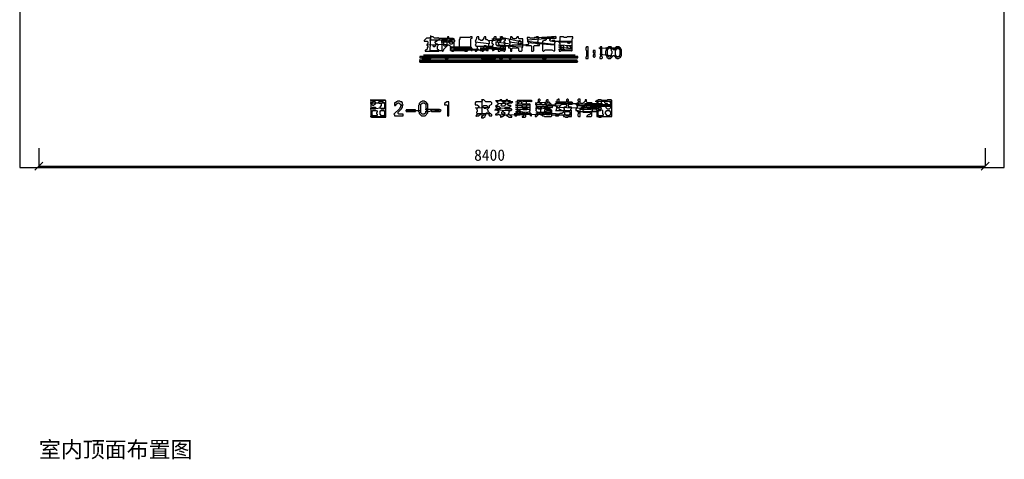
# Model space of a CAD drawing. Header units: millimetres. Extents: x -171 to 29168, y -21389 to 9617.
# Tile 38 of 60: x -171 to 8571, y -2765 to 1143. Entities that reach past the tile are written whole.
import ezdxf

# ---------------------------------------------------------------- set-up
doc = ezdxf.new("R2010")
doc.units = ezdxf.units.MM
for name, color, linetype in [('CALIBRATION_DIM', 1, 'Continuous'), ('REFERENCE_FRAME', 3, 'Continuous'), ('REFERENCE_TEXT', 2, 'Continuous'), ('TRACE_CONTOUR_FINE', 8, 'Continuous'), ('TRACE_CONTOUR_MAJOR', 7, 'Continuous'), ('TRACE_DARK_PIXELS', 250, 'Continuous'), ('TRACE_STRAIGHT_LINES', 4, 'Continuous')]:
    doc.layers.add(name, color=color, linetype=linetype)
doc.styles.add('CHINESE', font='simhei.ttf')

msp = doc.modelspace()

# ---------------------------------------------------------------- linework, layer by layer
at = {"layer": 'CALIBRATION_DIM'}
for p, q in [((0, 0), (0, -160)), ((8400, 0), (8400, -160)), ((-35, -195), (35, -125)), ((0, -160), (8400, -160)), ((8365, -195), (8435, -125))]:
    msp.add_line(p, q, dxfattribs=at)
at = {"layer": 'REFERENCE_FRAME'}
msp.add_lwpolyline([(-170.6, -170.6), (8570.6, -170.6), (8570.6, 8699.2), (-170.6, 8699.2)], close=True, dxfattribs=at)
at = {"layer": 'TRACE_CONTOUR_FINE'}
for points in [[(3498.9, 913.3), (3505.4, 919.8), (3511.8, 919.8), (3518.2, 913.3), (3518.2, 906.9), (3511.8, 900.5), (3505.4, 900.5), (3498.9, 906.9)], [(3949.2, 906.9), (3955.6, 913.3), (3968.5, 913.3), (3974.9, 906.9), (3974.9, 894), (3968.5, 887.6), (3955.6, 887.6), (3949.2, 894)], [(4097.1, 900.5), (4103.5, 906.9), (4116.4, 906.9), (4122.8, 900.5), (4122.8, 887.6), (4116.4, 881.2), (4103.5, 881.2), (4097.1, 887.6)], [(4264.3, 958.3), (4270.8, 958.3), (4277.2, 951.9), (4277.2, 926.2), (4270.8, 919.8), (4264.3, 919.8), (4257.9, 926.2), (4257.9, 951.9)], [(4643.8, 913.3), (4650.2, 913.3), (4656.7, 906.9), (4656.7, 887.6), (4650.2, 881.2), (4643.8, 881.2), (4637.4, 887.6), (4637.4, 906.9)], [(4688.8, 906.9), (4695.3, 913.3), (4708.1, 913.3), (4721, 900.5), (4721, 894), (4714.5, 887.6), (4701.7, 887.6), (4688.8, 900.5)], [(4695.3, 945.5), (4701.7, 951.9), (4708.1, 951.9), (4714.5, 945.5), (4714.5, 939.1), (4708.1, 932.6), (4701.7, 932.6), (4695.3, 939.1)], [(2958.7, 360.2), (2965.1, 366.6), (2984.4, 366.6), (2990.8, 360.2), (2990.8, 353.8), (2984.4, 347.3), (2965.1, 347.3), (2958.7, 353.8)], [(4270.8, 418.1), (4277.2, 418.1), (4283.6, 411.6), (4283.6, 398.8), (4277.2, 392.3), (4264.3, 392.3), (4257.9, 398.8), (4257.9, 405.2)], [(4290, 379.5), (4296.5, 385.9), (4322.2, 385.9), (4328.6, 379.5), (4328.6, 373), (4322.2, 366.6), (4296.5, 366.6), (4290, 373)], [(4296.5, 353.8), (4302.9, 360.2), (4328.6, 360.2), (4335.1, 353.8), (4335.1, 347.3), (4328.6, 340.9), (4302.9, 340.9), (4296.5, 347.3)], [(4431.5, 366.6), (4438, 373), (4444.4, 373), (4450.8, 366.6), (4450.8, 353.8), (4444.4, 347.3), (4438, 347.3), (4431.5, 353.8)], [(4823.9, 366.6), (4830.3, 373), (4836.8, 373), (4843.2, 366.6), (4843.2, 360.2), (4836.8, 353.8), (4830.3, 353.8), (4823.9, 360.2)], [(4965.4, 411.6), (4971.8, 418.1), (4984.7, 418.1), (4991.1, 411.6), (4991.1, 398.8), (4978.3, 385.9), (4971.8, 385.9), (4965.4, 392.3)], [(4965.4, 360.2), (4971.8, 366.6), (4984.7, 366.6), (4991.1, 360.2), (4991.1, 353.8), (4984.7, 347.3), (4971.8, 347.3), (4965.4, 353.8)], [(4110, 321.6), (4116.4, 328), (4122.8, 328), (4135.7, 315.2), (4135.7, 308.7), (4129.2, 302.3), (4116.4, 302.3), (4110, 308.7)], [(4251.5, 315.2), (4251.5, 328), (4257.9, 334.5), (4270.8, 334.5), (4277.2, 328), (4277.2, 321.6), (4264.3, 308.7), (4257.9, 308.7)]]:
    msp.add_lwpolyline(points, close=True, dxfattribs=at)
at = {"layer": 'TRACE_CONTOUR_MAJOR'}
for points in [[(3421.7, 958.3), (3421.7, 951.9), (3447.5, 951.9), (3453.9, 945.5), (3453.9, 932.6), (3447.5, 926.2), (3447.5, 913.3), (3453.9, 906.9), (3453.9, 900.5), (3447.5, 894), (3447.5, 881.2), (3441, 874.7), (3434.6, 874.7), (3428.2, 868.3), (3428.2, 861.9), (3550.4, 861.9), (3550.4, 874.7), (3544, 874.7), (3537.5, 881.2), (3537.5, 906.9), (3544, 913.3), (3544, 919.8), (3537.5, 926.2), (3531.1, 926.2), (3518.2, 939.1), (3518.2, 945.5), (3524.7, 951.9), (3531.1, 951.9), (3544, 964.8), (3550.4, 964.8), (3556.8, 971.2), (3544, 984.1), (3537.5, 977.6), (3511.8, 977.6), (3498.9, 990.5), (3479.6, 990.5), (3466.8, 977.6), (3441, 977.6)], [(3582.5, 971.2), (3576.1, 964.8), (3576.1, 868.3), (3582.5, 861.9), (3589, 861.9), (3589, 868.3), (3595.4, 874.7), (3595.4, 881.2), (3634, 919.8), (3640.4, 919.8), (3653.3, 906.9), (3653.3, 900.5), (3659.7, 894), (3659.7, 887.6), (3653.3, 881.2), (3653.3, 874.7), (3666.2, 861.9), (3679, 861.9), (3685.5, 868.3), (3685.5, 945.5), (3691.9, 951.9), (3691.9, 958.3), (3685.5, 964.8), (3685.5, 971.2), (3679, 971.2), (3672.6, 964.8), (3653.3, 964.8), (3640.4, 977.6), (3640.4, 990.5), (3627.6, 990.5), (3627.6, 977.6), (3614.7, 964.8), (3595.4, 964.8), (3589, 971.2)], [(3846.2, 990.5), (3833.4, 990.5), (3827, 984.1), (3736.9, 984.1), (3736.9, 971.2), (3730.5, 964.8), (3730.5, 900.5), (3724, 894), (3724, 881.2), (3717.6, 874.7), (3717.6, 868.3), (3749.8, 868.3), (3756.2, 874.7), (3769.1, 874.7), (3781.9, 861.9), (3801.2, 861.9), (3807.7, 868.3), (3807.7, 881.2), (3814.1, 887.6), (3820.5, 887.6), (3839.8, 868.3), (3846.2, 868.3), (3846.2, 887.6), (3833.4, 900.5), (3833.4, 971.2), (3839.8, 977.6), (3846.2, 977.6)], [(3891.3, 990.5), (3884.8, 984.1), (3884.8, 971.2), (3872, 951.9), (3878.4, 945.5), (3878.4, 926.2), (3872, 919.8), (3878.4, 913.3), (3878.4, 906.9), (3884.8, 906.9), (3891.3, 900.5), (3891.3, 887.6), (3872, 868.3), (3872, 861.9), (3884.8, 861.9), (3897.7, 874.7), (3910.6, 874.7), (3917, 868.3), (3929.9, 868.3), (3936.3, 861.9), (3942.7, 861.9), (3955.6, 874.7), (3968.5, 874.7), (3974.9, 868.3), (3987.7, 868.3), (3987.7, 906.9), (3994.2, 913.3), (3994.2, 926.2), (4000.6, 932.6), (4000.6, 945.5), (3981.3, 964.8), (3974.9, 964.8), (3968.5, 971.2), (3968.5, 990.5), (3955.6, 990.5), (3949.2, 984.1), (3949.2, 977.6), (3936.3, 958.3), (3923.4, 958.3), (3917, 964.8), (3910.6, 964.8), (3904.1, 971.2), (3904.1, 990.5)], [(4045.6, 990.5), (4039.2, 984.1), (4039.2, 977.6), (4032.8, 971.2), (4032.8, 964.8), (4019.9, 945.5), (4019.9, 932.6), (4026.3, 932.6), (4032.8, 926.2), (4032.8, 919.8), (4026.3, 913.3), (4026.3, 900.5), (4032.8, 894), (4032.8, 887.6), (4026.3, 881.2), (4026.3, 868.3), (4032.8, 868.3), (4052.1, 881.2), (4071.4, 881.2), (4077.8, 874.7), (4077.8, 861.9), (4090.7, 861.9), (4097.1, 868.3), (4122.8, 868.3), (4129.2, 861.9), (4135.7, 861.9), (4135.7, 868.3), (4142.1, 874.7), (4142.1, 906.9), (4135.7, 913.3), (4135.7, 926.2), (4142.1, 932.6), (4129.2, 945.5), (4129.2, 951.9), (4135.7, 958.3), (4142.1, 958.3), (4142.1, 971.2), (4122.8, 971.2), (4116.4, 977.6), (4116.4, 990.5), (4097.1, 990.5), (4097.1, 977.6), (4084.2, 964.8), (4064.9, 964.8), (4058.5, 971.2), (4058.5, 990.5)], [(4187.1, 990.5), (4187.1, 971.2), (4180.7, 964.8), (4174.3, 964.8), (4174.3, 958.3), (4180.7, 951.9), (4180.7, 926.2), (4167.8, 906.9), (4167.8, 894), (4180.7, 894), (4187.1, 887.6), (4187.1, 861.9), (4200, 861.9), (4200, 887.6), (4206.4, 894), (4251.5, 894), (4257.9, 887.6), (4257.9, 868.3), (4264.3, 861.9), (4283.6, 861.9), (4290, 868.3), (4290, 894), (4296.5, 900.5), (4296.5, 971.2), (4264.3, 971.2), (4257.9, 977.6), (4257.9, 990.5), (4245, 990.5), (4232.2, 971.2), (4212.9, 971.2), (4200, 990.5)], [(4431.5, 990.5), (4418.7, 990.5), (4412.3, 984.1), (4399.4, 984.1), (4393, 977.6), (4360.8, 977.6), (4354.4, 984.1), (4335.1, 984.1), (4335.1, 971.2), (4341.5, 964.8), (4341.5, 945.5), (4347.9, 939.1), (4347.9, 926.2), (4341.5, 919.8), (4322.2, 919.8), (4322.2, 913.3), (4367.2, 913.3), (4373.7, 906.9), (4373.7, 861.9), (4386.5, 861.9), (4393, 868.3), (4393, 906.9), (4399.4, 913.3), (4444.4, 913.3), (4444.4, 926.2), (4425.1, 926.2), (4418.7, 932.6), (4418.7, 939.1), (4431.5, 951.9), (4431.5, 971.2), (4438, 977.6), (4438, 984.1)], [(4592.3, 990.5), (4573, 990.5), (4566.6, 984.1), (4463.7, 984.1), (4463.7, 977.6), (4495.9, 977.6), (4502.3, 971.2), (4502.3, 964.8), (4495.9, 958.3), (4483, 958.3), (4476.6, 951.9), (4470.1, 951.9), (4470.1, 868.3), (4476.6, 861.9), (4483, 861.9), (4495.9, 874.7), (4553.8, 874.7), (4573, 861.9), (4579.5, 868.3), (4579.5, 939.1), (4585.9, 945.5), (4579.5, 951.9), (4579.5, 958.3), (4560.2, 958.3), (4553.8, 951.9), (4540.9, 951.9), (4534.5, 958.3), (4534.5, 964.8), (4547.3, 977.6), (4592.3, 977.6)], [(4624.5, 990.5), (4624.5, 958.3), (4618.1, 951.9), (4618.1, 939.1), (4624.5, 932.6), (4624.5, 881.2), (4618.1, 874.7), (4618.1, 861.9), (4630.9, 861.9), (4637.4, 868.3), (4721, 868.3), (4727.4, 861.9), (4733.8, 868.3), (4733.8, 971.2), (4740.3, 977.6), (4740.3, 990.5), (4688.8, 990.5), (4682.4, 984.1), (4663.1, 984.1), (4656.7, 990.5)], [(3601.8, 958.3), (3614.7, 958.3), (3621.1, 951.9), (3621.1, 926.2), (3608.3, 906.9), (3601.8, 906.9), (3595.4, 913.3), (3595.4, 951.9)], [(3640.4, 951.9), (3646.9, 958.3), (3659.7, 958.3), (3672.6, 945.5), (3672.6, 932.6), (3666.2, 926.2), (3653.3, 926.2), (3640.4, 939.1)], [(4090.7, 958.3), (4097.1, 951.9), (4097.1, 945.5), (4077.8, 932.6), (4084.2, 926.2), (4084.2, 919.8), (4077.8, 913.3), (4064.9, 913.3), (4058.5, 919.8), (4058.5, 939.1), (4077.8, 958.3)], [(4862.5, 900.5), (4856, 894), (4856, 874.7), (4862.5, 868.3), (4862.5, 816.8), (4856, 810.4), (4856, 797.5), (4875.3, 797.5), (4875.3, 900.5)], [(4984.7, 900.5), (4978.3, 894), (4978.3, 887.6), (4984.7, 881.2), (4984.7, 816.8), (4978.3, 810.4), (4978.3, 797.5), (4997.5, 797.5), (5004, 804), (5004, 810.4), (4997.5, 816.8), (4997.5, 900.5)], [(5042.6, 894), (5042.6, 887.6), (5036.1, 881.2), (5036.1, 868.3), (5029.7, 861.9), (5029.7, 836.1), (5036.1, 829.7), (5036.1, 823.3), (5042.6, 816.8), (5042.6, 810.4), (5055.4, 797.5), (5074.7, 797.5), (5100.5, 823.3), (5106.9, 823.3), (5119.8, 810.4), (5119.8, 804), (5126.2, 804), (5132.6, 797.5), (5145.5, 797.5), (5164.8, 810.4), (5164.8, 816.8), (5171.2, 823.3), (5171.2, 874.7), (5164.8, 881.2), (5164.8, 887.6), (5151.9, 900.5), (5126.2, 900.5), (5113.3, 887.6), (5113.3, 881.2), (5106.9, 874.7), (5100.5, 874.7), (5087.6, 887.6), (5087.6, 894), (5081.2, 900.5), (5055.4, 900.5), (5049, 894)], [(5061.9, 894), (5068.3, 894), (5081.2, 881.2), (5081.2, 868.3), (5087.6, 861.9), (5087.6, 842.6), (5081.2, 836.1), (5081.2, 823.3), (5068.3, 810.4), (5061.9, 810.4), (5049, 823.3), (5049, 874.7)], [(5132.6, 887.6), (5145.5, 887.6), (5158.3, 874.7), (5158.3, 829.7), (5145.5, 810.4), (5132.6, 810.4), (5119.8, 829.7), (5119.8, 868.3)], [(3383.2, 816.8), (3383.2, 804), (3396, 804), (3402.5, 797.5), (3479.6, 797.5), (3486.1, 804), (3601.8, 804), (3608.3, 797.5), (3634, 797.5), (3640.4, 804), (3923.4, 804), (3929.9, 797.5), (4052.1, 797.5), (4058.5, 804), (4084.2, 804), (4090.7, 797.5), (4116.4, 797.5), (4122.8, 804), (4167.8, 804), (4174.3, 797.5), (4193.6, 797.5), (4200, 804), (4463.7, 804), (4470.1, 797.5), (4502.3, 797.5), (4508.7, 804), (4785.3, 804), (4785.3, 816.8)], [(4920.4, 868.3), (4920.4, 849), (4926.8, 849), (4933.2, 842.6), (4933.2, 836.1), (4926.8, 829.7), (4920.4, 829.7), (4920.4, 816.8), (4926.8, 810.4), (4933.2, 810.4), (4939.7, 816.8), (4939.7, 829.7), (4933.2, 836.1), (4933.2, 842.6), (4939.7, 849), (4939.7, 868.3)], [(3383.2, 765.4), (4778.9, 765.4), (4785.3, 771.8), (4778.9, 778.3), (4733.8, 778.3), (4727.4, 771.8), (4701.7, 771.8), (4695.3, 778.3), (4489.4, 778.3), (4483, 771.8), (4463.7, 771.8), (4457.3, 778.3), (4341.5, 778.3), (4335.1, 771.8), (4309.3, 771.8), (4302.9, 778.3), (4219.3, 778.3), (4212.9, 771.8), (4161.4, 771.8), (4155, 778.3), (4122.8, 778.3), (4116.4, 771.8), (3968.5, 771.8), (3962, 778.3), (3942.7, 778.3), (3936.3, 771.8), (3923.4, 771.8), (3917, 778.3), (3569.7, 778.3), (3563.2, 771.8), (3402.5, 771.8), (3396, 778.3), (3389.6, 778.3), (3383.2, 771.8)], [(4206.4, 411.6), (4167.8, 411.6), (4161.4, 418.1), (4161.4, 430.9), (4155, 437.4), (4148.5, 430.9), (4148.5, 418.1), (4142.1, 411.6), (4116.4, 411.6), (4110, 418.1), (4110, 430.9), (4097.1, 430.9), (4084.2, 418.1), (4071.4, 418.1), (4064.9, 424.5), (4058.5, 418.1), (4077.8, 398.8), (4077.8, 392.3), (4064.9, 379.5), (4058.5, 379.5), (4052.1, 373), (4058.5, 366.6), (4064.9, 366.6), (4071.4, 373), (4084.2, 373), (4097.1, 360.2), (4097.1, 353.8), (4090.7, 347.3), (4052.1, 347.3), (4052.1, 340.9), (4064.9, 340.9), (4084.2, 328), (4084.2, 321.6), (4077.8, 315.2), (4071.4, 315.2), (4058.5, 302.3), (4052.1, 302.3), (4052.1, 295.9), (4071.4, 295.9), (4077.8, 302.3), (4084.2, 302.3), (4097.1, 289.4), (4097.1, 276.6), (4103.5, 276.6), (4110, 283), (4116.4, 283), (4135.7, 295.9), (4148.5, 295.9), (4155, 289.4), (4161.4, 289.4), (4174.3, 276.6), (4200, 276.6), (4200, 283), (4193.6, 289.4), (4187.1, 289.4), (4167.8, 302.3), (4167.8, 308.7), (4174.3, 315.2), (4174.3, 328), (4180.7, 334.5), (4193.6, 334.5), (4200, 340.9), (4200, 347.3), (4142.1, 347.3), (4135.7, 353.8), (4135.7, 360.2), (4142.1, 366.6), (4180.7, 366.6), (4187.1, 373), (4193.6, 373), (4187.1, 379.5), (4167.8, 379.5), (4161.4, 385.9), (4161.4, 392.3), (4174.3, 405.2), (4200, 405.2)], [(4438, 437.4), (4431.5, 430.9), (4431.5, 411.6), (4412.3, 392.3), (4412.3, 385.9), (4418.7, 379.5), (4418.7, 347.3), (4412.3, 340.9), (4412.3, 334.5), (4425.1, 321.6), (4425.1, 308.7), (4405.8, 289.4), (4405.8, 283), (4418.7, 283), (4438, 302.3), (4450.8, 302.3), (4457.3, 295.9), (4463.7, 295.9), (4470.1, 289.4), (4483, 289.4), (4489.4, 283), (4547.3, 283), (4553.8, 289.4), (4553.8, 334.5), (4547.3, 340.9), (4508.7, 340.9), (4502.3, 347.3), (4495.9, 340.9), (4489.4, 340.9), (4489.4, 328), (4483, 321.6), (4483, 308.7), (4476.6, 302.3), (4470.1, 302.3), (4457.3, 315.2), (4457.3, 347.3), (4463.7, 353.8), (4463.7, 366.6), (4470.1, 373), (4476.6, 373), (4483, 366.6), (4547.3, 366.6), (4553.8, 360.2), (4560.2, 366.6), (4560.2, 373), (4547.3, 385.9), (4547.3, 392.3), (4534.5, 405.2), (4528, 398.8), (4528, 385.9), (4521.6, 379.5), (4508.7, 379.5), (4502.3, 385.9), (4502.3, 392.3), (4515.2, 405.2), (4515.2, 411.6), (4521.6, 418.1), (4521.6, 430.9), (4508.7, 430.9), (4502.3, 424.5), (4502.3, 411.6), (4495.9, 405.2), (4495.9, 398.8), (4483, 385.9), (4470.1, 385.9), (4457.3, 398.8), (4450.8, 398.8), (4444.4, 405.2), (4444.4, 418.1), (4450.8, 424.5), (4450.8, 430.9), (4444.4, 437.4)], [(4611.6, 437.4), (4598.8, 424.5), (4598.8, 405.2), (4585.9, 392.3), (4585.9, 379.5), (4605.2, 366.6), (4605.2, 360.2), (4592.3, 347.3), (4592.3, 334.5), (4637.4, 334.5), (4637.4, 340.9), (4624.5, 340.9), (4618.1, 347.3), (4618.1, 360.2), (4624.5, 366.6), (4624.5, 373), (4643.8, 392.3), (4676, 392.3), (4682.4, 385.9), (4682.4, 373), (4676, 366.6), (4663.1, 366.6), (4656.7, 360.2), (4663.1, 353.8), (4663.1, 340.9), (4656.7, 334.5), (4656.7, 321.6), (4643.8, 308.7), (4624.5, 308.7), (4618.1, 302.3), (4592.3, 302.3), (4585.9, 295.9), (4585.9, 289.4), (4611.6, 289.4), (4618.1, 295.9), (4650.2, 295.9), (4656.7, 289.4), (4656.7, 283), (4669.5, 283), (4676, 276.6), (4695.3, 276.6), (4701.7, 283), (4727.4, 283), (4727.4, 334.5), (4721, 340.9), (4721, 347.3), (4727.4, 353.8), (4727.4, 366.6), (4708.1, 366.6), (4701.7, 373), (4701.7, 385.9), (4708.1, 392.3), (4733.8, 392.3), (4740.3, 398.8), (4740.3, 405.2), (4701.7, 405.2), (4695.3, 411.6), (4695.3, 418.1), (4701.7, 424.5), (4701.7, 430.9), (4695.3, 437.4), (4688.8, 437.4), (4682.4, 430.9), (4682.4, 411.6), (4676, 405.2), (4630.9, 405.2), (4624.5, 398.8), (4618.1, 398.8), (4611.6, 405.2), (4611.6, 411.6), (4618.1, 418.1), (4618.1, 437.4)], [(4791.7, 437.4), (4785.3, 430.9), (4785.3, 424.5), (4791.7, 418.1), (4791.7, 411.6), (4778.9, 398.8), (4772.4, 398.8), (4766, 392.3), (4778.9, 379.5), (4778.9, 366.6), (4766, 347.3), (4766, 334.5), (4785.3, 334.5), (4791.7, 328), (4791.7, 308.7), (4785.3, 302.3), (4785.3, 289.4), (4791.7, 283), (4804.6, 283), (4804.6, 347.3), (4811, 353.8), (4830.3, 353.8), (4836.8, 347.3), (4836.8, 340.9), (4830.3, 334.5), (4830.3, 321.6), (4888.2, 321.6), (4894.6, 315.2), (4894.6, 302.3), (4888.2, 295.9), (4875.3, 295.9), (4862.5, 283), (4901.1, 283), (4907.5, 289.4), (4907.5, 321.6), (4913.9, 328), (4913.9, 398.8), (4907.5, 405.2), (4868.9, 405.2), (4862.5, 411.6), (4862.5, 430.9), (4849.6, 430.9), (4849.6, 418.1), (4830.3, 398.8), (4811, 398.8), (4804.6, 405.2), (4804.6, 437.4)], [(2945.8, 424.5), (2945.8, 283), (2952.2, 276.6), (3080.9, 276.6), (3080.9, 424.5)], [(2977.9, 418.1), (2984.4, 411.6), (2984.4, 392.3), (2971.5, 379.5), (2965.1, 379.5), (2958.7, 385.9), (2958.7, 405.2), (2971.5, 418.1)], [(3023, 418.1), (3048.7, 418.1), (3068, 405.2), (3068, 353.8), (3061.6, 347.3), (3042.3, 347.3), (3029.4, 360.2), (3029.4, 366.6), (3042.3, 379.5), (3042.3, 398.8), (3023, 398.8), (3016.5, 405.2), (3016.5, 411.6)], [(3158, 405.2), (3158, 379.5), (3164.5, 379.5), (3170.9, 385.9), (3170.9, 392.3), (3190.2, 405.2), (3196.6, 405.2), (3215.9, 385.9), (3215.9, 379.5), (3209.5, 373), (3209.5, 366.6), (3203.1, 360.2), (3203.1, 353.8), (3151.6, 302.3), (3158, 295.9), (3158, 289.4), (3235.2, 289.4), (3235.2, 302.3), (3196.6, 302.3), (3190.2, 308.7), (3190.2, 321.6), (3222.4, 353.8), (3222.4, 360.2), (3228.8, 366.6), (3228.8, 379.5), (3235.2, 385.9), (3228.8, 392.3), (3228.8, 405.2), (3222.4, 411.6), (3209.5, 411.6), (3203.1, 418.1), (3183.8, 418.1), (3177.3, 411.6), (3170.9, 411.6), (3164.5, 405.2)], [(3402.5, 418.1), (3396, 411.6), (3389.6, 411.6), (3376.7, 398.8), (3376.7, 385.9), (3370.3, 379.5), (3370.3, 328), (3376.7, 321.6), (3376.7, 308.7), (3396, 289.4), (3428.2, 289.4), (3453.9, 315.2), (3453.9, 392.3), (3434.6, 411.6), (3428.2, 411.6), (3421.7, 418.1)], [(3408.9, 405.2), (3421.7, 405.2), (3434.6, 392.3), (3434.6, 360.2), (3441, 353.8), (3441, 334.5), (3434.6, 328), (3434.6, 315.2), (3421.7, 302.3), (3402.5, 302.3), (3389.6, 315.2), (3389.6, 392.3)], [(3621.1, 411.6), (3601.8, 398.8), (3601.8, 385.9), (3621.1, 385.9), (3627.6, 379.5), (3627.6, 289.4), (3640.4, 289.4), (3640.4, 411.6)], [(3872, 405.2), (3872, 385.9), (3891.3, 385.9), (3904.1, 373), (3904.1, 366.6), (3884.8, 347.3), (3891.3, 340.9), (3891.3, 328), (3884.8, 321.6), (3884.8, 315.2), (3891.3, 308.7), (3891.3, 302.3), (3878.4, 289.4), (3884.8, 283), (3891.3, 289.4), (3904.1, 289.4), (3910.6, 295.9), (3917, 295.9), (3929.9, 308.7), (3942.7, 308.7), (3949.2, 302.3), (3949.2, 295.9), (3936.3, 283), (3929.9, 283), (3929.9, 270.1), (3942.7, 270.1), (3962, 283), (3962, 289.4), (3968.5, 295.9), (3968.5, 308.7), (3974.9, 315.2), (3981.3, 315.2), (3994.2, 302.3), (3994.2, 295.9), (4000.6, 289.4), (4019.9, 289.4), (4019.9, 295.9), (3987.7, 328), (3987.7, 334.5), (3981.3, 340.9), (3981.3, 347.3), (4000.6, 366.6), (4000.6, 379.5), (4019.9, 392.3), (4019.9, 405.2), (4013.5, 411.6), (3968.5, 411.6), (3949.2, 430.9), (3936.3, 430.9), (3936.3, 418.1), (3929.9, 411.6), (3878.4, 411.6)], [(3942.7, 373), (3949.2, 379.5), (3974.9, 379.5), (3981.3, 373), (3981.3, 366.6), (3968.5, 353.8), (3955.6, 353.8), (3942.7, 366.6)], [(4129.2, 405.2), (4142.1, 392.3), (4142.1, 385.9), (4129.2, 373), (4110, 373), (4103.5, 379.5), (4103.5, 385.9), (4122.8, 405.2)], [(4245, 424.5), (4245, 334.5), (4238.6, 328), (4238.6, 315.2), (4225.7, 302.3), (4225.7, 289.4), (4238.6, 289.4), (4245, 295.9), (4270.8, 295.9), (4296.5, 321.6), (4302.9, 321.6), (4309.3, 315.2), (4309.3, 295.9), (4296.5, 283), (4290, 283), (4290, 276.6), (4315.8, 276.6), (4322.2, 283), (4322.2, 308.7), (4328.6, 315.2), (4335.1, 315.2), (4341.5, 308.7), (4347.9, 308.7), (4367.2, 289.4), (4373.7, 289.4), (4373.7, 302.3), (4354.4, 321.6), (4354.4, 328), (4360.8, 334.5), (4360.8, 392.3), (4335.1, 392.3), (4328.6, 398.8), (4328.6, 411.6), (4335.1, 418.1), (4360.8, 418.1), (4367.2, 411.6), (4373.7, 418.1), (4380.1, 418.1), (4373.7, 424.5)], [(4862.5, 385.9), (4868.9, 392.3), (4888.2, 392.3), (4901.1, 379.5), (4901.1, 353.8), (4894.6, 347.3), (4881.8, 347.3), (4875.3, 353.8), (4868.9, 353.8), (4862.5, 360.2)], [(4952.5, 424.5), (4946.1, 418.1), (4952.5, 411.6), (4952.5, 360.2), (4946.1, 353.8), (4946.1, 340.9), (4952.5, 334.5), (4952.5, 283), (4965.4, 283), (4971.8, 276.6), (4991.1, 276.6), (4997.5, 283), (5087.6, 283), (5087.6, 424.5), (5081.2, 430.9), (5049, 430.9), (5042.6, 424.5), (4997.5, 424.5), (4991.1, 430.9), (4965.4, 430.9), (4959, 424.5)], [(5029.7, 418.1), (5061.9, 418.1), (5074.7, 405.2), (5074.7, 360.2), (5061.9, 347.3), (5049, 347.3), (5036.1, 360.2), (5036.1, 373), (5049, 385.9), (5049, 398.8), (5029.7, 398.8), (5023.3, 405.2), (5023.3, 411.6)], [(2958.7, 328), (2965.1, 334.5), (2997.2, 334.5), (3003.7, 328), (3003.7, 321.6), (2997.2, 315.2), (2997.2, 308.7), (3003.7, 302.3), (3003.7, 295.9), (2997.2, 289.4), (2965.1, 289.4), (2958.7, 295.9)], [(3029.4, 328), (3035.8, 334.5), (3061.6, 334.5), (3068, 328), (3068, 295.9), (3061.6, 289.4), (3042.3, 289.4), (3029.4, 302.3)], [(3260.9, 340.9), (3260.9, 328), (3344.6, 328), (3344.6, 340.9)], [(3479.6, 340.9), (3479.6, 334.5), (3486.1, 328), (3563.2, 328), (3569.7, 334.5), (3563.2, 340.9)], [(4495.9, 321.6), (4508.7, 334.5), (4534.5, 334.5), (4540.9, 328), (4540.9, 302.3), (4534.5, 295.9), (4508.7, 295.9), (4495.9, 308.7)], [(4669.5, 321.6), (4676, 328), (4708.1, 328), (4714.5, 321.6), (4714.5, 302.3), (4701.7, 289.4), (4682.4, 289.4), (4669.5, 302.3)], [(4971.8, 334.5), (4984.7, 334.5), (4991.1, 340.9), (4997.5, 340.9), (5004, 334.5), (5004, 308.7), (5010.4, 302.3), (5010.4, 295.9), (5004, 289.4), (4971.8, 289.4), (4965.4, 295.9), (4965.4, 328)], [(5042.6, 334.5), (5061.9, 334.5), (5074.7, 321.6), (5074.7, 302.3), (5061.9, 289.4), (5049, 289.4), (5029.7, 308.7), (5029.7, 321.6)]]:
    msp.add_lwpolyline(points, close=True, dxfattribs=at)
at = {"layer": 'TRACE_DARK_PIXELS'}
for p, q in [((3396, 810.4), (4785.3, 810.4)), ((3396, 771.8), (4785.3, 771.8))]:
    msp.add_line(p, q, dxfattribs=at)
at = {"layer": 'TRACE_STRAIGHT_LINES'}
for p, q in [((3466.8, 964.8), (3640.4, 964.8)), ((3473.2, 868.3), (3479.6, 1003.4)), ((3550.4, 977.6), (3679, 977.6)), ((3569.7, 958.3), (3685.5, 964.8)), ((3994.2, 958.3), (4110, 964.8)), ((4019.9, 971.2), (4135.7, 971.2)), ((4090.7, 990.5), (4290, 945.5)), ((4335.1, 964.8), (4540.9, 977.6)), ((4367.2, 977.6), (4585.9, 996.9)), ((3441, 919.8), (3627.6, 926.2)), ((3569.7, 945.5), (3685.5, 945.5)), ((3646.9, 894), (3839.8, 894)), ((3646.9, 874.7), (3981.3, 874.7)), ((3653.3, 900.5), (3833.4, 900.5)), ((3685.5, 881.2), (3904.1, 881.2)), ((3711.2, 887.6), (3839.8, 887.6)), ((3872, 945.5), (3994.2, 932.6)), ((3878.4, 906.9), (4032.8, 906.9)), ((3917, 894), (4135.7, 900.5)), ((3917, 887.6), (4135.7, 887.6)), ((4019.9, 881.2), (4135.7, 881.2)), ((4052.1, 945.5), (4167.8, 932.6)), ((4064.9, 919.8), (4212.9, 913.3)), ((4071.4, 913.3), (4290, 900.5)), ((4174.3, 945.5), (4290, 932.6)), ((4200, 919.8), (4322.2, 919.8)), ((4335.1, 951.9), (4573, 926.2)), ((4341.5, 939.1), (4573, 919.8)), ((4560.2, 951.9), (4733.8, 951.9)), ((4611.6, 945.5), (4727.4, 945.5)), ((4611.6, 919.8), (4727.4, 913.3)), ((4611.6, 900.5), (4727.4, 887.6)), ((4611.6, 881.2), (4727.4, 874.7)), ((4971.8, 894), (5164.8, 887.6)), ((5029.7, 894), (5164.8, 894)), ((3389.6, 804), (4759.6, 804)), ((3415.3, 829.7), (4759.6, 829.7)), ((3466.8, 868.3), (3582.5, 868.3)), ((3653.3, 868.3), (3801.2, 868.3)), ((4978.3, 836.1), (5158.3, 816.8)), ((3376.7, 784.7), (4778.9, 784.7)), ((3376.7, 771.8), (4778.9, 771.8)), ((3936.3, 276.6), (3936.3, 437.4)), ((2939.4, 430.9), (3074.4, 430.9)), ((2939.4, 405.2), (3080.9, 405.2)), ((2939.4, 353.8), (3080.9, 360.2)), ((3872, 360.2), (3994.2, 366.6)), ((4052.1, 424.5), (4187.1, 424.5)), ((4064.9, 360.2), (4193.6, 353.8)), ((4077.8, 398.8), (4193.6, 405.2)), ((4232.2, 411.6), (4367.2, 418.1)), ((4232.2, 392.3), (4354.4, 398.8)), ((4232.2, 379.5), (4354.4, 385.9)), ((4232.2, 366.6), (4354.4, 366.6)), ((4405.8, 405.2), (4534.5, 411.6)), ((4405.8, 392.3), (4579.5, 385.9)), ((4405.8, 360.2), (4540.9, 353.8)), ((4412.3, 373), (4624.5, 379.5)), ((4579.5, 398.8), (4798.2, 398.8)), ((4585.9, 411.6), (4733.8, 411.6)), ((4592.3, 366.6), (4971.8, 353.8)), ((4772.4, 385.9), (5081.2, 392.3)), ((4772.4, 379.5), (5068.3, 379.5)), ((4811, 366.6), (4959, 366.6)), ((4823.9, 385.9), (5081.2, 385.9)), ((4843.2, 398.8), (5004, 398.8)), ((4894.6, 373), (5081.2, 373)), ((4939.7, 418.1), (5081.2, 418.1)), ((2939.4, 283), (3074.4, 283)), ((3254.5, 334.5), (3383.2, 334.5)), ((3428.2, 347.3), (3556.8, 347.3)), ((3428.2, 328), (3556.8, 334.5)), ((3891.3, 308.7), (4013.5, 308.7)), ((4045.6, 340.9), (4180.7, 334.5)), ((4084.2, 295.9), (4528, 302.3)), ((4219.3, 308.7), (4367.2, 308.7)), ((4232.2, 347.3), (4354.4, 347.3)), ((4232.2, 328), (4360.8, 321.6)), ((4412.3, 315.2), (4592.3, 308.7)), ((4418.7, 321.6), (4547.3, 321.6)), ((4547.3, 295.9), (4721, 295.9)), ((4585.9, 334.5), (4721, 334.5)), ((4778.9, 328), (4959, 328)), ((4798.2, 347.3), (4997.5, 340.9)), ((4952.5, 283), (5068.3, 283))]:
    msp.add_line(p, q, dxfattribs=at)

# ---------------------------------------------------------------- texts
at = {"layer": 'CALIBRATION_DIM', "style": 'CHINESE'}
msp.add_text('8400', height=100.8, dxfattribs=at).set_placement((3864, -111))
at = {"layer": 'REFERENCE_TEXT', "style": 'CHINESE'}
msp.add_text('室内顶面布置图', height=142.8, dxfattribs=at).set_placement((0, -2748.7))

doc.saveas('drawing.dxf')
